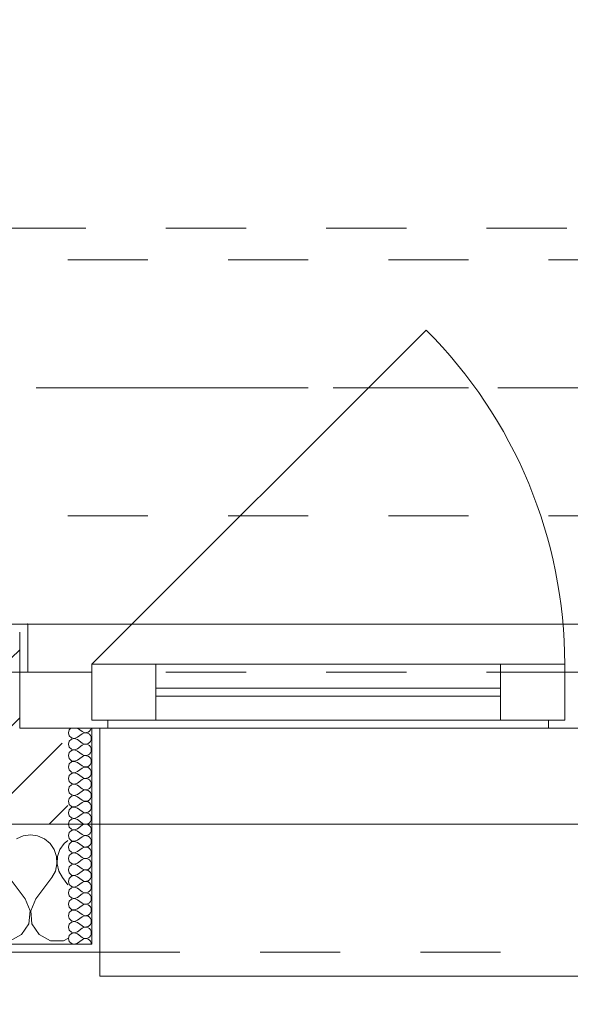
# Model space of a CAD drawing. Header units: metres. Extents: x -3.6 to 90.7, y -11.1 to 18.
# Tile 31 of 256: x 4.7 to 5.4, y -0.2 to 1. Entities that reach past the tile are written whole.
import ezdxf

# ---------------------------------------------------------------- set-up
doc = ezdxf.new("R2010")
doc.units = ezdxf.units.M
doc.header["$MEASUREMENT"] = 0
for name, pattern in [('Achse', [0.2, 0.1, -0.05, 0, -0.05]), ('Strichlinie doppelt', [0.546806, 0.264583, -0.105833, 0.070556, -0.105833]), ('Strichlinie eng', [0.115, 0.075, -0.04]), ('Untersicht', [0.1, 0.075, -0.025])]:
    doc.linetypes.add(name, pattern=pattern)
for name, color, linetype in [('152 - Bemaßung_ Beschriftung.Ausbau', 7, 'Continuous'), ('451 - Universal.Achsen Raster', 7, 'Continuous'), ('603 - Struktur.Bodenplatte_ Decke Roh', 7, 'Continuous'), ('604 - Struktur.Wand Aussen', 7, 'Continuous'), ('608 - Struktur.Träger', 7, 'Continuous'), ('650 - Abdeckung.Fußboden Aufbau', 7, 'Continuous'), ('Neubau_653 - Abdeckung.TB Verkofferung', 7, 'Continuous')]:
    doc.layers.add(name, color=color, linetype=linetype)
doc.styles.add('ERSTELLTER_STIL_2', font='txt')
doc.dimstyles.new('ERSTELLTER_STIL__1', dxfattribs={"dimtxt": 0.1, "dimasz": 0.0532, "dimexe": 0.18, "dimexo": 0.0625, "dimgap": 0, "dimtad": 1, "dimzin": 0, "dimdsep": 46, "dimtxsty": 'ERSTELLTER_STIL_2', "dimblk": 'ARROWHEAD_2', "dimblk1": 'ARROWHEAD_2', "dimblk2": 'ARROWHEAD_2', "dimcen": 0.09, "dimse1": 1, "dimse2": 1, "dimclrd": 7, "dimclre": 7, "dimclrt": 7, "dimazin": 0, "dimtfac": 1, "dimtdec": 4, "dimtmove": 0, "dimatfit": 3, "dimfxl": 1, "dimtolj": 1, "dimtzin": 0, "dimarcsym": 0})
doc.dimstyles.new('ERSTELLTER_STIL__2', dxfattribs={"dimtxt": 0.1, "dimasz": 0.0532, "dimexe": 0.18, "dimexo": 0.0625, "dimgap": 0, "dimtad": 1, "dimzin": 0, "dimdsep": 46, "dimtxsty": 'ERSTELLTER_STIL_2', "dimblk": 'ARROWHEAD_2', "dimblk1": 'ARROWHEAD_2', "dimblk2": 'ARROWHEAD_2', "dimcen": 0.09, "dimse1": 1, "dimse2": 1, "dimclrd": 7, "dimclre": 7, "dimclrt": 7, "dimazin": 0, "dimtfac": 1, "dimtdec": 4, "dimtmove": 2, "dimatfit": 3, "dimfxl": 1, "dimtolj": 1, "dimtzin": 0, "dimarcsym": 0})
doc.dimstyles.new('ERSTELLTER_STIL__3', dxfattribs={"dimtxt": 0.1, "dimasz": 0.0532, "dimexe": 0.18, "dimexo": 0.0625, "dimgap": 0, "dimtad": 1, "dimtih": 1, "dimtoh": 1, "dimzin": 0, "dimdsep": 46, "dimtxsty": 'ERSTELLTER_STIL_2', "dimblk": 'ARROWHEAD_2', "dimblk1": 'ARROWHEAD_2', "dimblk2": 'ARROWHEAD_2', "dimcen": 0.09, "dimse1": 1, "dimse2": 1, "dimclrd": 7, "dimclre": 7, "dimclrt": 7, "dimazin": 0, "dimtfac": 1, "dimtdec": 4, "dimtmove": 0, "dimatfit": 3, "dimfxl": 1, "dimtolj": 1, "dimtzin": 0, "dimarcsym": 0})
pattern_1 = [(0, (0, 0), (0, 0.0866025), [0, -0.05]), (0, (0.025, 0.0433), (0, 0.0866025), [0, -0.05])]

# ---------------------------------------------------------------- blocks, each defined once
blk = doc.blocks.new('*X73')
at = {"layer": '604 - Struktur.Wand Aussen', "color": 7, "linetype": 'Continuous', "lineweight": 5}
for p, q in [((4.7242, -0.0096), (4.7158, -0.0133)), ((4.7333, -0.0083), (4.7242, -0.0096)), ((4.7424, -0.0096), (4.7333, -0.0083)), ((4.7509, -0.0133), (4.7424, -0.0096)), ((4.7579, -0.0192), (4.7509, -0.0133)), ((4.7631, -0.0268), (4.7579, -0.0192)), ((4.7754, -0.0192), (4.7702, -0.0268)), ((4.78, -0.0154), (4.7754, -0.0192)), ((4.7661, -0.0355), (4.7631, -0.0268)), ((4.7665, -0.0447), (4.7661, -0.0355)), ((4.7672, -0.0355), (4.7668, -0.0447)), ((4.7702, -0.0268), (4.7672, -0.0355)), ((4.7645, -0.0536), (4.7665, -0.0447)), ((4.7668, -0.0447), (4.7689, -0.0536)), ((4.76, -0.0617), (4.7645, -0.0536)), ((4.7689, -0.0536), (4.7733, -0.0617)), ((4.7267, -0.0883), (4.7067, -0.0617)), ((4.74, -0.0883), (4.76, -0.0617)), ((4.78, -0.0706), (4.7733, -0.0617)), ((4.733, -0.1033), (4.7267, -0.0883)), ((4.74, -0.0883), (4.7337, -0.1033)), ((4.7314, -0.1195), (4.733, -0.1033)), ((4.7337, -0.1033), (4.7352, -0.1195)), ((4.7224, -0.133), (4.7314, -0.1195)), ((4.7352, -0.1195), (4.7442, -0.133)), ((4.7081, -0.1407), (4.7224, -0.133)), ((4.7442, -0.133), (4.7585, -0.1407)), ((4.7585, -0.1407), (4.7748, -0.1407)), ((4.7748, -0.1407), (4.78, -0.1379))]:
    blk.add_line(p, q, dxfattribs=at)
blk = doc.blocks.new('*X111')
at = {"layer": '604 - Struktur.Wand Aussen', "color": 7, "linetype": 'Continuous', "lineweight": 5}
for p, q in [((4.7818, 0.123), (4.7807, 0.1193)), ((4.7839, 0.125), (4.7818, 0.123)), ((4.7921, 0.125), (4.7979, 0.1207)), ((4.8082, 0.1227), (4.809, 0.1245)), ((4.809, 0.1245), (4.8091, 0.125)), ((4.7807, 0.1193), (4.7818, 0.1155)), ((4.7818, 0.1155), (4.7847, 0.1129)), ((4.7847, 0.1114), (4.7818, 0.1088)), ((4.7847, 0.1129), (4.7885, 0.1122)), ((4.7885, 0.1121), (4.7847, 0.1114)), ((4.7885, 0.1122), (4.7921, 0.1136)), ((4.7921, 0.1107), (4.7885, 0.1121)), ((4.7921, 0.1136), (4.7979, 0.1179)), ((4.7921, 0.1107), (4.7979, 0.1064)), ((4.7979, 0.1207), (4.7996, 0.1198)), ((4.7996, 0.1188), (4.7979, 0.1179)), ((4.7996, 0.1198), (4.8015, 0.1193)), ((4.8015, 0.1193), (4.7996, 0.1188)), ((4.8015, 0.1193), (4.8035, 0.1194)), ((4.8035, 0.1192), (4.8015, 0.1193)), ((4.8035, 0.1194), (4.8053, 0.12)), ((4.8053, 0.1185), (4.8035, 0.1192)), ((4.8053, 0.12), (4.807, 0.1212)), ((4.807, 0.1174), (4.8053, 0.1185)), ((4.807, 0.1212), (4.8082, 0.1227)), ((4.8082, 0.1159), (4.807, 0.1174)), ((4.809, 0.1141), (4.8082, 0.1159)), ((4.8093, 0.1121), (4.809, 0.1141)), ((4.809, 0.1102), (4.8093, 0.1121)), ((4.7818, 0.1088), (4.7807, 0.105)), ((4.7807, 0.105), (4.7818, 0.1012)), ((4.7818, 0.1012), (4.7847, 0.0986)), ((4.7847, 0.0986), (4.7885, 0.0979)), ((4.7885, 0.0979), (4.7921, 0.0993)), ((4.7921, 0.0993), (4.7979, 0.1036)), ((4.7979, 0.1064), (4.7996, 0.1055)), ((4.7996, 0.1045), (4.7979, 0.1036)), ((4.7996, 0.1055), (4.8015, 0.105)), ((4.8015, 0.105), (4.7996, 0.1045)), ((4.8015, 0.105), (4.8035, 0.1051)), ((4.8035, 0.1049), (4.8015, 0.105)), ((4.8035, 0.1051), (4.8053, 0.1058)), ((4.8053, 0.1042), (4.8035, 0.1049)), ((4.8053, 0.1058), (4.807, 0.1069)), ((4.807, 0.1031), (4.8053, 0.1042)), ((4.807, 0.1069), (4.8082, 0.1084)), ((4.8082, 0.1016), (4.807, 0.1031)), ((4.8082, 0.1084), (4.809, 0.1102)), ((4.809, 0.0998), (4.8082, 0.1016)), ((4.8093, 0.0979), (4.809, 0.0998)), ((4.7818, 0.0945), (4.7807, 0.0907)), ((4.7807, 0.0907), (4.7818, 0.087)), ((4.7847, 0.0971), (4.7818, 0.0945)), ((4.7818, 0.087), (4.7847, 0.0843)), ((4.7885, 0.0978), (4.7847, 0.0971)), ((4.7921, 0.0964), (4.7885, 0.0978)), ((4.7921, 0.0964), (4.7979, 0.0921)), ((4.7921, 0.085), (4.7979, 0.0893)), ((4.7979, 0.0921), (4.7996, 0.0912)), ((4.7996, 0.0902), (4.7979, 0.0893)), ((4.7996, 0.0912), (4.8015, 0.0907)), ((4.8015, 0.0907), (4.7996, 0.0902)), ((4.8015, 0.0907), (4.8035, 0.0908)), ((4.8035, 0.0906), (4.8015, 0.0907)), ((4.8035, 0.0908), (4.8053, 0.0915)), ((4.8053, 0.09), (4.8035, 0.0906)), ((4.8053, 0.0915), (4.807, 0.0926)), ((4.807, 0.0888), (4.8053, 0.09)), ((4.807, 0.0926), (4.8082, 0.0941)), ((4.8082, 0.0873), (4.807, 0.0888)), ((4.8082, 0.0941), (4.809, 0.0959)), ((4.809, 0.0855), (4.8082, 0.0873)), ((4.809, 0.0959), (4.8093, 0.0979)), ((4.7818, 0.0802), (4.7807, 0.0764)), ((4.7807, 0.0764), (4.7818, 0.0727)), ((4.7847, 0.0828), (4.7818, 0.0802)), ((4.7847, 0.0843), (4.7885, 0.0836)), ((4.7885, 0.0835), (4.7847, 0.0828)), ((4.7885, 0.0836), (4.7921, 0.085)), ((4.7921, 0.0821), (4.7885, 0.0835)), ((4.7921, 0.0821), (4.7979, 0.0779)), ((4.7921, 0.0707), (4.7979, 0.075)), ((4.7979, 0.0779), (4.7996, 0.0769)), ((4.7996, 0.076), (4.7979, 0.075)), ((4.7996, 0.0769), (4.8015, 0.0765)), ((4.8015, 0.0764), (4.7996, 0.076)), ((4.8015, 0.0765), (4.8035, 0.0766)), ((4.8035, 0.0763), (4.8015, 0.0764)), ((4.8035, 0.0766), (4.8053, 0.0772)), ((4.8053, 0.0757), (4.8035, 0.0763)), ((4.8053, 0.0772), (4.807, 0.0783)), ((4.807, 0.0746), (4.8053, 0.0757)), ((4.807, 0.0783), (4.8082, 0.0798)), ((4.8082, 0.073), (4.807, 0.0746)), ((4.8082, 0.0798), (4.809, 0.0816)), ((4.8093, 0.0836), (4.809, 0.0855)), ((4.809, 0.0816), (4.8093, 0.0836)), ((4.7818, 0.0659), (4.7807, 0.0621)), ((4.7807, 0.0621), (4.7818, 0.0584)), ((4.7818, 0.0727), (4.7847, 0.07)), ((4.7847, 0.0685), (4.7818, 0.0659)), ((4.7847, 0.07), (4.7885, 0.0693)), ((4.7885, 0.0693), (4.7847, 0.0685)), ((4.7885, 0.0693), (4.7921, 0.0707)), ((4.7921, 0.0679), (4.7885, 0.0693)), ((4.7921, 0.0679), (4.7979, 0.0636)), ((4.7979, 0.0636), (4.7996, 0.0626)), ((4.7996, 0.0617), (4.7979, 0.0607)), ((4.7996, 0.0626), (4.8015, 0.0622)), ((4.8015, 0.0621), (4.7996, 0.0617)), ((4.8015, 0.0622), (4.8035, 0.0623)), ((4.8035, 0.062), (4.8015, 0.0621)), ((4.8035, 0.0623), (4.8053, 0.0629)), ((4.8053, 0.0614), (4.8035, 0.062)), ((4.8053, 0.0629), (4.807, 0.064)), ((4.807, 0.064), (4.8082, 0.0655)), ((4.809, 0.0712), (4.8082, 0.073)), ((4.8082, 0.0655), (4.809, 0.0673)), ((4.8093, 0.0693), (4.809, 0.0712)), ((4.809, 0.0673), (4.8093, 0.0693)), ((4.7818, 0.0516), (4.7807, 0.0479)), ((4.7818, 0.0584), (4.7847, 0.0558)), ((4.7847, 0.0542), (4.7818, 0.0516)), ((4.7847, 0.0558), (4.7885, 0.055)), ((4.7885, 0.055), (4.7847, 0.0542)), ((4.7885, 0.055), (4.7921, 0.0564)), ((4.7921, 0.0536), (4.7885, 0.055)), ((4.7921, 0.0564), (4.7979, 0.0607)), ((4.7921, 0.0536), (4.7979, 0.0493)), ((4.7979, 0.0493), (4.7996, 0.0483)), ((4.807, 0.0603), (4.8053, 0.0614)), ((4.8053, 0.0486), (4.807, 0.0497)), ((4.8082, 0.0588), (4.807, 0.0603)), ((4.807, 0.0497), (4.8082, 0.0512)), ((4.809, 0.057), (4.8082, 0.0588)), ((4.8082, 0.0512), (4.809, 0.053)), ((4.8093, 0.055), (4.809, 0.057)), ((4.809, 0.053), (4.8093, 0.055)), ((4.7807, 0.0479), (4.7818, 0.0441)), ((4.7818, 0.0373), (4.7807, 0.0336)), ((4.7818, 0.0441), (4.7847, 0.0415)), ((4.7847, 0.04), (4.7818, 0.0373)), ((4.7847, 0.0415), (4.7885, 0.0407)), ((4.7885, 0.0407), (4.7847, 0.04)), ((4.7885, 0.0407), (4.7921, 0.0421)), ((4.7921, 0.0393), (4.7885, 0.0407)), ((4.7921, 0.0421), (4.7979, 0.0464)), ((4.7921, 0.0393), (4.7979, 0.035)), ((4.7996, 0.0474), (4.7979, 0.0464)), ((4.7996, 0.0483), (4.8015, 0.0479)), ((4.8015, 0.0478), (4.7996, 0.0474)), ((4.8015, 0.0479), (4.8035, 0.048)), ((4.8035, 0.0477), (4.8015, 0.0478)), ((4.8035, 0.048), (4.8053, 0.0486)), ((4.8053, 0.0471), (4.8035, 0.0477)), ((4.807, 0.046), (4.8053, 0.0471)), ((4.8082, 0.0445), (4.807, 0.046)), ((4.807, 0.0354), (4.8082, 0.037)), ((4.809, 0.0427), (4.8082, 0.0445)), ((4.8082, 0.037), (4.809, 0.0388)), ((4.8093, 0.0407), (4.809, 0.0427)), ((4.809, 0.0388), (4.8093, 0.0407)), ((4.7807, 0.0336), (4.7818, 0.0298)), ((4.7818, 0.0298), (4.7847, 0.0272)), ((4.7847, 0.0257), (4.7818, 0.023)), ((4.7847, 0.0272), (4.7885, 0.0265)), ((4.7885, 0.0264), (4.7847, 0.0257)), ((4.7885, 0.0265), (4.7921, 0.0279)), ((4.7921, 0.025), (4.7885, 0.0264)), ((4.7921, 0.0279), (4.7979, 0.0321)), ((4.7921, 0.025), (4.7979, 0.0207)), ((4.7979, 0.035), (4.7996, 0.034)), ((4.7996, 0.0331), (4.7979, 0.0321)), ((4.7996, 0.034), (4.8015, 0.0336)), ((4.8015, 0.0335), (4.7996, 0.0331)), ((4.8015, 0.0336), (4.8035, 0.0337)), ((4.8035, 0.0334), (4.8015, 0.0335)), ((4.8035, 0.0337), (4.8053, 0.0343)), ((4.8053, 0.0328), (4.8035, 0.0334)), ((4.8053, 0.0343), (4.807, 0.0354)), ((4.807, 0.0317), (4.8053, 0.0328)), ((4.8082, 0.0302), (4.807, 0.0317)), ((4.809, 0.0284), (4.8082, 0.0302)), ((4.8093, 0.0264), (4.809, 0.0284)), ((4.809, 0.0245), (4.8093, 0.0264)), ((4.7818, 0.023), (4.7807, 0.0193)), ((4.7807, 0.0193), (4.7818, 0.0155)), ((4.7818, 0.0155), (4.7847, 0.0129)), ((4.7847, 0.0129), (4.7885, 0.0122)), ((4.7885, 0.0122), (4.7921, 0.0136)), ((4.7921, 0.0136), (4.7979, 0.0179)), ((4.7979, 0.0207), (4.7996, 0.0198)), ((4.7996, 0.0188), (4.7979, 0.0179)), ((4.7996, 0.0198), (4.8015, 0.0193)), ((4.8015, 0.0193), (4.7996, 0.0188)), ((4.8015, 0.0193), (4.8035, 0.0194)), ((4.8035, 0.0192), (4.8015, 0.0193)), ((4.8035, 0.0194), (4.8053, 0.02)), ((4.8053, 0.0185), (4.8035, 0.0192)), ((4.8053, 0.02), (4.807, 0.0212)), ((4.807, 0.0174), (4.8053, 0.0185)), ((4.807, 0.0212), (4.8082, 0.0227)), ((4.8082, 0.0159), (4.807, 0.0174)), ((4.8082, 0.0227), (4.809, 0.0245)), ((4.809, 0.0141), (4.8082, 0.0159)), ((4.8093, 0.0121), (4.809, 0.0141)), ((4.7818, 0.0088), (4.7807, 0.005)), ((4.7807, 0.005), (4.7818, 0.0012)), ((4.7847, 0.0114), (4.7818, 0.0088)), ((4.7818, 0.0012), (4.7847, -0.0014)), ((4.7885, 0.0121), (4.7847, 0.0114)), ((4.7921, 0.0107), (4.7885, 0.0121)), ((4.7921, 0.0107), (4.7979, 0.0064)), ((4.7921, -0.0007), (4.7979, 0.0036)), ((4.7979, 0.0064), (4.7996, 0.0055)), ((4.7996, 0.0045), (4.7979, 0.0036)), ((4.7996, 0.0055), (4.8015, 0.005)), ((4.8015, 0.005), (4.7996, 0.0045)), ((4.8015, 0.005), (4.8035, 0.0051)), ((4.8035, 0.0049), (4.8015, 0.005)), ((4.8035, 0.0051), (4.8053, 0.0058)), ((4.8053, 0.0042), (4.8035, 0.0049)), ((4.8053, 0.0058), (4.807, 0.0069)), ((4.807, 0.0031), (4.8053, 0.0042)), ((4.807, 0.0069), (4.8082, 0.0084)), ((4.8082, 0.0016), (4.807, 0.0031)), ((4.8082, 0.0084), (4.809, 0.0102)), ((4.809, -0.0002), (4.8082, 0.0016)), ((4.809, 0.0102), (4.8093, 0.0121)), ((4.7818, -0.0055), (4.7807, -0.0093)), ((4.7807, -0.0093), (4.7818, -0.013)), ((4.7847, -0.0029), (4.7818, -0.0055)), ((4.7847, -0.0014), (4.7885, -0.0021)), ((4.7885, -0.0022), (4.7847, -0.0029)), ((4.7885, -0.0021), (4.7921, -0.0007)), ((4.7921, -0.0036), (4.7885, -0.0022)), ((4.7921, -0.0036), (4.7979, -0.0079)), ((4.7921, -0.015), (4.7979, -0.0107)), ((4.7979, -0.0079), (4.7996, -0.0088)), ((4.7996, -0.0098), (4.7979, -0.0107)), ((4.7996, -0.0088), (4.8015, -0.0093)), ((4.8015, -0.0093), (4.7996, -0.0098)), ((4.8015, -0.0093), (4.8035, -0.0092)), ((4.8035, -0.0094), (4.8015, -0.0093)), ((4.8035, -0.0092), (4.8053, -0.0085)), ((4.8053, -0.01), (4.8035, -0.0094)), ((4.8053, -0.0085), (4.807, -0.0074)), ((4.807, -0.0112), (4.8053, -0.01)), ((4.807, -0.0074), (4.8082, -0.0059)), ((4.8082, -0.0127), (4.807, -0.0112)), ((4.8082, -0.0059), (4.809, -0.0041)), ((4.8093, -0.0021), (4.809, -0.0002)), ((4.809, -0.0041), (4.8093, -0.0021)), ((4.7818, -0.0198), (4.7807, -0.0236)), ((4.7807, -0.0236), (4.7818, -0.0273)), ((4.7818, -0.013), (4.7847, -0.0157)), ((4.7847, -0.0172), (4.7818, -0.0198)), ((4.7847, -0.0157), (4.7885, -0.0164)), ((4.7885, -0.0165), (4.7847, -0.0172)), ((4.7885, -0.0164), (4.7921, -0.015)), ((4.7921, -0.0179), (4.7885, -0.0165)), ((4.7921, -0.0179), (4.7979, -0.0221)), ((4.7979, -0.0221), (4.7996, -0.0231)), ((4.7996, -0.024), (4.7979, -0.025)), ((4.7996, -0.0231), (4.8015, -0.0235)), ((4.8015, -0.0236), (4.7996, -0.024)), ((4.8015, -0.0235), (4.8035, -0.0234)), ((4.8035, -0.0237), (4.8015, -0.0236)), ((4.8035, -0.0234), (4.8053, -0.0228)), ((4.8053, -0.0243), (4.8035, -0.0237)), ((4.8053, -0.0228), (4.807, -0.0217)), ((4.807, -0.0254), (4.8053, -0.0243)), ((4.807, -0.0217), (4.8082, -0.0202)), ((4.809, -0.0145), (4.8082, -0.0127)), ((4.8082, -0.0202), (4.809, -0.0184)), ((4.8093, -0.0164), (4.809, -0.0145)), ((4.809, -0.0184), (4.8093, -0.0164)), ((4.7818, -0.0341), (4.7807, -0.0379)), ((4.7818, -0.0273), (4.7847, -0.03)), ((4.7847, -0.0315), (4.7818, -0.0341)), ((4.7847, -0.03), (4.7885, -0.0307)), ((4.7885, -0.0307), (4.7847, -0.0315)), ((4.7885, -0.0307), (4.7921, -0.0293)), ((4.7921, -0.0321), (4.7885, -0.0307)), ((4.7921, -0.0293), (4.7979, -0.025)), ((4.7921, -0.0321), (4.7979, -0.0364)), ((4.7979, -0.0364), (4.7996, -0.0374)), ((4.8053, -0.0371), (4.807, -0.036)), ((4.8082, -0.027), (4.807, -0.0254)), ((4.807, -0.036), (4.8082, -0.0345)), ((4.809, -0.0288), (4.8082, -0.027)), ((4.8082, -0.0345), (4.809, -0.0327)), ((4.8093, -0.0307), (4.809, -0.0288)), ((4.809, -0.0327), (4.8093, -0.0307)), ((4.7807, -0.0379), (4.7818, -0.0416)), ((4.7818, -0.0484), (4.7807, -0.0521)), ((4.7818, -0.0416), (4.7847, -0.0442)), ((4.7847, -0.0458), (4.7818, -0.0484)), ((4.7847, -0.0442), (4.7885, -0.045)), ((4.7885, -0.045), (4.7847, -0.0458)), ((4.7885, -0.045), (4.7921, -0.0436)), ((4.7921, -0.0464), (4.7885, -0.045)), ((4.7921, -0.0436), (4.7979, -0.0393)), ((4.7921, -0.0464), (4.7979, -0.0507)), ((4.7996, -0.0383), (4.7979, -0.0393)), ((4.7996, -0.0374), (4.8015, -0.0378)), ((4.8015, -0.0379), (4.7996, -0.0383)), ((4.8015, -0.0378), (4.8035, -0.0377)), ((4.8035, -0.038), (4.8015, -0.0379)), ((4.8035, -0.0377), (4.8053, -0.0371)), ((4.8053, -0.0386), (4.8035, -0.038)), ((4.807, -0.0397), (4.8053, -0.0386)), ((4.8082, -0.0412), (4.807, -0.0397)), ((4.807, -0.0503), (4.8082, -0.0488)), ((4.809, -0.043), (4.8082, -0.0412)), ((4.8082, -0.0488), (4.809, -0.047)), ((4.8093, -0.045), (4.809, -0.043)), ((4.809, -0.047), (4.8093, -0.045)), ((4.7807, -0.0521), (4.7818, -0.0559)), ((4.7818, -0.0559), (4.7847, -0.0585)), ((4.7847, -0.06), (4.7818, -0.0627)), ((4.7847, -0.0585), (4.7885, -0.0593)), ((4.7885, -0.0593), (4.7847, -0.06)), ((4.7885, -0.0593), (4.7921, -0.0579)), ((4.7921, -0.0607), (4.7885, -0.0593)), ((4.7921, -0.0579), (4.7979, -0.0536)), ((4.7921, -0.0607), (4.7979, -0.065)), ((4.7979, -0.0507), (4.7996, -0.0517)), ((4.7996, -0.0526), (4.7979, -0.0536)), ((4.7996, -0.0517), (4.8015, -0.0521)), ((4.8015, -0.0522), (4.7996, -0.0526)), ((4.8015, -0.0521), (4.8035, -0.052)), ((4.8035, -0.0523), (4.8015, -0.0522)), ((4.8035, -0.052), (4.8053, -0.0514)), ((4.8053, -0.0529), (4.8035, -0.0523)), ((4.8053, -0.0514), (4.807, -0.0503)), ((4.807, -0.054), (4.8053, -0.0529)), ((4.8082, -0.0555), (4.807, -0.054)), ((4.809, -0.0573), (4.8082, -0.0555)), ((4.8082, -0.063), (4.809, -0.0612)), ((4.8093, -0.0593), (4.809, -0.0573)), ((4.809, -0.0612), (4.8093, -0.0593)), ((4.7818, -0.0627), (4.7807, -0.0664)), ((4.7807, -0.0664), (4.7818, -0.0702)), ((4.7818, -0.0702), (4.7847, -0.0728)), ((4.7847, -0.0728), (4.7885, -0.0735)), ((4.7885, -0.0736), (4.7847, -0.0743)), ((4.7885, -0.0735), (4.7921, -0.0721)), ((4.7921, -0.075), (4.7885, -0.0736)), ((4.7921, -0.0721), (4.7979, -0.0679)), ((4.7979, -0.065), (4.7996, -0.066)), ((4.7996, -0.0669), (4.7979, -0.0679)), ((4.7996, -0.066), (4.8015, -0.0664)), ((4.8015, -0.0665), (4.7996, -0.0669)), ((4.8015, -0.0664), (4.8035, -0.0663)), ((4.8035, -0.0666), (4.8015, -0.0665)), ((4.8035, -0.0663), (4.8053, -0.0657)), ((4.8053, -0.0672), (4.8035, -0.0666)), ((4.8053, -0.0657), (4.807, -0.0646)), ((4.807, -0.0683), (4.8053, -0.0672)), ((4.807, -0.0646), (4.8082, -0.063)), ((4.8082, -0.0698), (4.807, -0.0683)), ((4.809, -0.0716), (4.8082, -0.0698)), ((4.8093, -0.0736), (4.809, -0.0716)), ((4.809, -0.0755), (4.8093, -0.0736)), ((4.7818, -0.077), (4.7807, -0.0807)), ((4.7807, -0.0807), (4.7818, -0.0845)), ((4.7847, -0.0743), (4.7818, -0.077)), ((4.7818, -0.0845), (4.7847, -0.0871)), ((4.7921, -0.075), (4.7979, -0.0793)), ((4.7921, -0.0864), (4.7979, -0.0821)), ((4.7979, -0.0793), (4.7996, -0.0802)), ((4.7996, -0.0812), (4.7979, -0.0821)), ((4.7996, -0.0802), (4.8015, -0.0807)), ((4.8015, -0.0807), (4.7996, -0.0812)), ((4.8015, -0.0807), (4.8035, -0.0806)), ((4.8035, -0.0808), (4.8015, -0.0807)), ((4.8035, -0.0806), (4.8053, -0.08)), ((4.8053, -0.0815), (4.8035, -0.0808)), ((4.8053, -0.08), (4.807, -0.0788)), ((4.807, -0.0826), (4.8053, -0.0815)), ((4.807, -0.0788), (4.8082, -0.0773)), ((4.8082, -0.0841), (4.807, -0.0826)), ((4.8082, -0.0773), (4.809, -0.0755)), ((4.809, -0.0859), (4.8082, -0.0841)), ((4.8093, -0.0879), (4.809, -0.0859)), ((4.7818, -0.0912), (4.7807, -0.095)), ((4.7807, -0.095), (4.7818, -0.0988)), ((4.7847, -0.0886), (4.7818, -0.0912)), ((4.7847, -0.0871), (4.7885, -0.0878)), ((4.7885, -0.0879), (4.7847, -0.0886)), ((4.7885, -0.0878), (4.7921, -0.0864)), ((4.7921, -0.0893), (4.7885, -0.0879)), ((4.7921, -0.0893), (4.7979, -0.0936)), ((4.7921, -0.1007), (4.7979, -0.0964)), ((4.7979, -0.0936), (4.7996, -0.0945)), ((4.7996, -0.0955), (4.7979, -0.0964)), ((4.7996, -0.0945), (4.8015, -0.095)), ((4.8015, -0.095), (4.7996, -0.0955)), ((4.8015, -0.095), (4.8035, -0.0949)), ((4.8035, -0.0951), (4.8015, -0.095)), ((4.8035, -0.0949), (4.8053, -0.0942)), ((4.8053, -0.0958), (4.8035, -0.0951)), ((4.8053, -0.0942), (4.807, -0.0931)), ((4.807, -0.0969), (4.8053, -0.0958)), ((4.807, -0.0931), (4.8082, -0.0916)), ((4.8082, -0.0984), (4.807, -0.0969)), ((4.8082, -0.0916), (4.809, -0.0898)), ((4.809, -0.1002), (4.8082, -0.0984)), ((4.809, -0.0898), (4.8093, -0.0879)), ((4.7818, -0.1055), (4.7807, -0.1093)), ((4.7807, -0.1093), (4.7818, -0.113)), ((4.7818, -0.0988), (4.7847, -0.1014)), ((4.7847, -0.1029), (4.7818, -0.1055)), ((4.7847, -0.1014), (4.7885, -0.1021)), ((4.7885, -0.1022), (4.7847, -0.1029)), ((4.7885, -0.1021), (4.7921, -0.1007)), ((4.7921, -0.1036), (4.7885, -0.1022)), ((4.7921, -0.1036), (4.7979, -0.1079)), ((4.7979, -0.1079), (4.7996, -0.1088)), ((4.7996, -0.1098), (4.7979, -0.1107)), ((4.7996, -0.1088), (4.8015, -0.1093)), ((4.8015, -0.1093), (4.7996, -0.1098)), ((4.8015, -0.1093), (4.8035, -0.1092)), ((4.8035, -0.1094), (4.8015, -0.1093)), ((4.8035, -0.1092), (4.8053, -0.1085)), ((4.8053, -0.11), (4.8035, -0.1094)), ((4.8053, -0.1085), (4.807, -0.1074)), ((4.807, -0.1112), (4.8053, -0.11)), ((4.807, -0.1074), (4.8082, -0.1059)), ((4.8082, -0.1059), (4.809, -0.1041)), ((4.8093, -0.1021), (4.809, -0.1002)), ((4.809, -0.1041), (4.8093, -0.1021)), ((4.7818, -0.1198), (4.7807, -0.1236)), ((4.7818, -0.113), (4.7847, -0.1157)), ((4.7847, -0.1172), (4.7818, -0.1198)), ((4.7847, -0.1157), (4.7885, -0.1164)), ((4.7885, -0.1165), (4.7847, -0.1172)), ((4.7885, -0.1164), (4.7921, -0.115)), ((4.7921, -0.1179), (4.7885, -0.1165)), ((4.7921, -0.115), (4.7979, -0.1107)), ((4.7921, -0.1179), (4.7979, -0.1221)), ((4.7979, -0.1221), (4.7996, -0.1231)), ((4.8035, -0.1234), (4.8053, -0.1228)), ((4.8053, -0.1228), (4.807, -0.1217)), ((4.8082, -0.1127), (4.807, -0.1112)), ((4.807, -0.1217), (4.8082, -0.1202)), ((4.809, -0.1145), (4.8082, -0.1127)), ((4.8082, -0.1202), (4.809, -0.1184)), ((4.8093, -0.1164), (4.809, -0.1145)), ((4.809, -0.1184), (4.8093, -0.1164)), ((4.7807, -0.1236), (4.7818, -0.1273)), ((4.7818, -0.1341), (4.7807, -0.1379)), ((4.7818, -0.1273), (4.7847, -0.13)), ((4.7847, -0.1315), (4.7818, -0.1341)), ((4.7847, -0.13), (4.7885, -0.1307)), ((4.7885, -0.1307), (4.7847, -0.1315)), ((4.7885, -0.1307), (4.7921, -0.1293)), ((4.7921, -0.1321), (4.7885, -0.1307)), ((4.7921, -0.1293), (4.7979, -0.125)), ((4.7921, -0.1321), (4.7979, -0.1364)), ((4.7996, -0.124), (4.7979, -0.125)), ((4.7996, -0.1231), (4.8015, -0.1235)), ((4.8015, -0.1236), (4.7996, -0.124)), ((4.8015, -0.1235), (4.8035, -0.1234)), ((4.8035, -0.1237), (4.8015, -0.1236)), ((4.8053, -0.1243), (4.8035, -0.1237)), ((4.807, -0.1254), (4.8053, -0.1243)), ((4.8082, -0.127), (4.807, -0.1254)), ((4.807, -0.136), (4.8082, -0.1345)), ((4.809, -0.1288), (4.8082, -0.127)), ((4.8082, -0.1345), (4.809, -0.1327)), ((4.8093, -0.1307), (4.809, -0.1288)), ((4.809, -0.1327), (4.8093, -0.1307)), ((4.7807, -0.1379), (4.7818, -0.1416)), ((4.7818, -0.1416), (4.7847, -0.1442)), ((4.7847, -0.1442), (4.7885, -0.145)), ((4.7885, -0.145), (4.7921, -0.1436)), ((4.7921, -0.1436), (4.7979, -0.1393)), ((4.7979, -0.1364), (4.7996, -0.1374)), ((4.7996, -0.1383), (4.7979, -0.1393)), ((4.7996, -0.1374), (4.8015, -0.1378)), ((4.8015, -0.1379), (4.7996, -0.1383)), ((4.8015, -0.1378), (4.8035, -0.1377)), ((4.8035, -0.138), (4.8015, -0.1379)), ((4.8035, -0.1377), (4.8053, -0.1371)), ((4.8053, -0.1386), (4.8035, -0.138)), ((4.8053, -0.1371), (4.807, -0.136)), ((4.807, -0.1397), (4.8053, -0.1386)), ((4.8082, -0.1412), (4.807, -0.1397)), ((4.809, -0.143), (4.8082, -0.1412)), ((4.8093, -0.145), (4.809, -0.143))]:
    blk.add_line(p, q, dxfattribs=at)
blk = doc.blocks.new('*D352')
at = {"layer": '152 - Bemaßung_ Beschriftung.Ausbau', "color": 7, "linetype": 'Continuous', "lineweight": 5}
for p, q in [((-1.71, 0.0252), (-1.64, -0.0152)), ((-1.675, -0.145), (-1.675, 0.005)), ((-1.71, -0.1248), (-1.64, -0.1652)), ((-1.6225, -0.145), (-1.7275, -0.145)), ((-1.675, -0.1792), (-1.675, -0.145))]:
    blk.add_line(p, q, dxfattribs=at)
at = {"layer": '152 - Bemaßung_ Beschriftung.Ausbau', "color": 7, "lineweight": 5, "insert": (-1.6866, -0.1459), "char_height": 0.1, "attachment_point": 7, "rotation": 90, "style": 'ERSTELLTER_STIL_2'}
blk.add_mtext('\\A1;{\\pql;\\fArial|b0|i0|c0|p38;15}', dxfattribs=at)
blk = doc.blocks.new('ARROWHEAD_2')
at = {"color": 0, "linetype": 'Continuous', "lineweight": 0}
for p, q in [((-0.378, -0.655), (0.378, 0.655)), ((0, 0), (-1, 0))]:
    blk.add_line(p, q, dxfattribs=at)
blk = doc.blocks.new('*D353')
at = {"layer": '152 - Bemaßung_ Beschriftung.Ausbau', "color": 7, "linetype": 'Continuous', "lineweight": 5}
for p, q in [((-1.71, 0.0252), (-1.64, -0.0152)), ((-1.675, -0.145), (-1.675, 0.005))]:
    blk.add_line(p, q, dxfattribs=at)
blk = doc.blocks.new('*D362')
at = {"layer": '152 - Bemaßung_ Beschriftung.Ausbau', "color": 7, "linetype": 'Continuous', "lineweight": 5}
for p, q in [((-2.21, 0.0252), (-2.14, -0.0152)), ((-2.175, -0.145), (-2.175, 0.005)), ((-2.21, -0.1248), (-2.14, -0.1652)), ((-2.1225, -0.145), (-2.2275, -0.145)), ((-2.175, -0.1792), (-2.175, -0.145))]:
    blk.add_line(p, q, dxfattribs=at)
at = {"layer": '152 - Bemaßung_ Beschriftung.Ausbau', "color": 7, "lineweight": 5, "insert": (-2.1845, -0.1451), "char_height": 0.1, "attachment_point": 7, "rotation": 90, "style": 'ERSTELLTER_STIL_2'}
blk.add_mtext('\\A1;{\\pql;\\fArial|b0|i0|c0|p38;15}', dxfattribs=at)
blk = doc.blocks.new('*D363')
at = {"layer": '152 - Bemaßung_ Beschriftung.Ausbau', "color": 7, "linetype": 'Continuous', "lineweight": 5}
for p, q in [((-2.21, 0.2702), (-2.14, 0.2298)), ((-2.14, 0.2248), (-2.21, 0.2652)), ((-2.1225, 0.245), (-2.2275, 0.245)), ((-2.175, 0.005), (-2.175, 0.245)), ((-2.21, 0.0252), (-2.14, -0.0152)), ((-2.1225, 0.005), (-2.2275, 0.005)), ((-2.175, -0.145), (-2.175, 0.005))]:
    blk.add_line(p, q, dxfattribs=at)
at = {"layer": '152 - Bemaßung_ Beschriftung.Ausbau', "color": 7, "lineweight": 5, "insert": (-2.195, 0.0491), "char_height": 0.1, "attachment_point": 7, "rotation": 90, "style": 'ERSTELLTER_STIL_2'}
blk.add_mtext('\\A1;{\\pql;\\fArial|b0|i0|c0|p38;24}', dxfattribs=at)
blk = doc.blocks.new('*D379')
at = {"layer": '152 - Bemaßung_ Beschriftung.Ausbau', "color": 7, "linetype": 'Continuous', "lineweight": 5}
for p, q in [((3.52, -4.1125), (3.52, -4.0075)), ((4.72, -4.1125), (4.72, -4.0075)), ((3.5402, -4.025), (3.4998, -4.095)), ((4.7402, -4.025), (4.6998, -4.095)), ((1.12, -4.06), (3.52, -4.06)), ((3.52, -4.06), (4.72, -4.06)), ((4.72, -4.06), (7.12, -4.06))]:
    blk.add_line(p, q, dxfattribs=at)
at = {"layer": '152 - Bemaßung_ Beschriftung.Ausbau', "color": 7, "lineweight": 5, "insert": (3.987, -4.04), "char_height": 0.1, "attachment_point": 7, "style": 'ERSTELLTER_STIL_2'}
blk.add_mtext('\\A1;{\\pql;\\fArial|b0|i0|c0|p38;1,20}', dxfattribs=at)
blk = doc.blocks.new('*D380')
at = {"layer": '152 - Bemaßung_ Beschriftung.Ausbau', "color": 7, "linetype": 'Continuous', "lineweight": 5}
for p, q in [((4.7402, -4.025), (4.6998, -4.095)), ((7.1402, -4.025), (7.0998, -4.095)), ((4.72, -4.06), (7.12, -4.06))]:
    blk.add_line(p, q, dxfattribs=at)
at = {"layer": '152 - Bemaßung_ Beschriftung.Ausbau', "color": 7, "lineweight": 5, "char_height": 0.1, "attachment_point": 7, "style": 'ERSTELLTER_STIL_2'}
for s, insert in [('\\A1;{\\pql;\\fArial|b0|i0|c0|p38;2,40}', (5.787, -4.04)), ('\\A1;{\\pql;\\fArial|b0|i0|c0|p38;2,01}', (5.787, -4.18))]:
    blk.add_mtext(s, dxfattribs=dict(at, insert=insert))
blk = doc.blocks.new('*D381')
at = {"layer": '152 - Bemaßung_ Beschriftung.Ausbau', "color": 7, "linetype": 'Continuous', "lineweight": 5}
for p, q in [((7.12, -4.1125), (7.12, -4.0075)), ((8.32, -4.1125), (8.32, -4.0075)), ((7.1402, -4.025), (7.0998, -4.095)), ((8.3402, -4.025), (8.2998, -4.095)), ((4.72, -4.06), (7.12, -4.06)), ((7.12, -4.06), (8.32, -4.06)), ((8.32, -4.06), (10.72, -4.06))]:
    blk.add_line(p, q, dxfattribs=at)
at = {"layer": '152 - Bemaßung_ Beschriftung.Ausbau', "color": 7, "lineweight": 5, "insert": (7.587, -4.04), "char_height": 0.1, "attachment_point": 7, "style": 'ERSTELLTER_STIL_2'}
blk.add_mtext('\\A1;{\\pql;\\fArial|b0|i0|c0|p38;1,20}', dxfattribs=at)
blk = doc.blocks.new('*D420')
at = {"layer": '152 - Bemaßung_ Beschriftung.Ausbau', "color": 7, "linetype": 'Continuous', "lineweight": 5}
for p, q in [((4.21, -4.6125), (4.21, -4.5075)), ((4.2302, -4.525), (4.1898, -4.595)), ((7.6802, -4.525), (7.6398, -4.595)), ((4.025, -4.56), (4.21, -4.56)), ((4.21, -4.56), (7.66, -4.56))]:
    blk.add_line(p, q, dxfattribs=at)
at = {"layer": '152 - Bemaßung_ Beschriftung.Ausbau', "color": 7, "lineweight": 5, "char_height": 0.1, "attachment_point": 7, "style": 'ERSTELLTER_STIL_2'}
for s, insert in [('\\A1;{\\pql;\\fArial|b0|i0|c0|p38;3,45}', (5.7261, -4.54)), ('\\A1;{\\pql;\\fArial|b0|i0|c0|p38;15}', (7.488, -4.54))]:
    blk.add_mtext(s, dxfattribs=dict(at, insert=insert))
blk = doc.blocks.new('*D421')
at = {"layer": '152 - Bemaßung_ Beschriftung.Ausbau', "color": 7, "linetype": 'Continuous', "lineweight": 5}
for p, q in [((7.66, -4.6125), (7.66, -4.5075)), ((7.81, -4.6125), (7.81, -4.5075)), ((7.6802, -4.525), (7.6398, -4.595)), ((7.8302, -4.525), (7.7898, -4.595)), ((4.21, -4.56), (7.66, -4.56)), ((7.66, -4.56), (7.81, -4.56))]:
    blk.add_line(p, q, dxfattribs=at)
blk = doc.blocks.new('*D459')
at = {"layer": '152 - Bemaßung_ Beschriftung.Ausbau', "color": 7, "linetype": 'Continuous', "lineweight": 5}
for p, q in [((4.28, -5.1125), (4.28, -5.0075)), ((7.58, -5.1125), (7.58, -5.0075)), ((4.3002, -5.025), (4.2598, -5.095)), ((7.6002, -5.025), (7.5598, -5.095)), ((3.98, -5.06), (4.28, -5.06)), ((4.28, -5.06), (7.58, -5.06)), ((7.58, -5.06), (7.88, -5.06))]:
    blk.add_line(p, q, dxfattribs=at)
at = {"layer": '152 - Bemaßung_ Beschriftung.Ausbau', "color": 7, "lineweight": 5, "insert": (5.797, -5.04), "char_height": 0.1, "attachment_point": 7, "style": 'ERSTELLTER_STIL_2'}
blk.add_mtext('\\A1;{\\pql;\\fArial|b0|i0|c0|p38;3,30}', dxfattribs=at)
blk = doc.blocks.new('*D494')
at = {"layer": '152 - Bemaßung_ Beschriftung.Ausbau', "color": 7, "linetype": 'Continuous', "lineweight": 5}
for p, q in [((-0.165, -5.6125), (-0.165, -5.5075)), ((62.425, -5.6125), (62.425, -5.5075)), ((-0.1448, -5.525), (-0.1852, -5.595)), ((62.4048, -5.595), (62.4452, -5.525)), ((-0.1992, -5.56), (-0.165, -5.56)), ((-0.165, -5.56), (62.425, -5.56)), ((62.425, -5.56), (62.4593, -5.56))]:
    blk.add_line(p, q, dxfattribs=at)
at = {"layer": '152 - Bemaßung_ Beschriftung.Ausbau', "color": 7, "lineweight": 5, "insert": (30.959, -5.54), "char_height": 0.1, "attachment_point": 7, "style": 'ERSTELLTER_STIL_2'}
blk.add_mtext('\\A1;{\\pql;\\fArial|b0|i0|c0|p38;62,59}', dxfattribs=at)

msp = doc.modelspace()

# ---------------------------------------------------------------- hatches: boundary and pattern name
at = {"layer": '604 - Struktur.Wand Aussen', "linetype": 'Continuous', "lineweight": 0, "true_color": 0x000000}
h = msp.add_hatch(dxfattribs=at)
h.set_pattern_fill('Gips_0001', color=18, style=0, pattern_type=2)
h.set_pattern_definition([(45, (0, 0), (-0.01767767, 0.01767767), [0, -0.025])])
h.paths.add_polyline_path([(4.72, 0.255), (4.72, 0.195), (4.73, 0.195), (4.73, 0.255)])
h = msp.add_hatch(dxfattribs=at)
h.set_pattern_fill('Beton__Stahlbeton_0001', color=18, style=0, pattern_type=2)
h.set_pattern_definition([(45, (0, 0), (-0.0848528, 0.0848528), []), (45, (-0.04243, 0.04243), (-0.0848528, 0.0848528), [0.09, -0.03])])
h.paths.add_polyline_path([(3.52, 0.125), (3.46, 0.125), (3.46, 0.005), (4.78, 0.005), (4.78, 0.125), (4.72, 0.125), (4.72, 0.195), (4.72, 0.245), (3.52, 0.245), (3.52, 0.195)])
h = msp.add_hatch(dxfattribs=at)
h.set_pattern_fill('Verputz_0001', color=18, style=0, pattern_type=2)
h.set_pattern_definition(pattern_1)
h.paths.add_polyline_path([(4.81, -0.155), (4.82, -0.155), (4.82, 0.125), (4.81, 0.125)])
h = msp.add_hatch(dxfattribs=at)
h.set_pattern_fill('Verputz_0001', color=18, style=0, pattern_type=2)
h.set_pattern_definition(pattern_1)
h.paths.add_polyline_path([(3.43, -0.155), (4.81, -0.155), (4.81, -0.145), (3.43, -0.145)])

# ---------------------------------------------------------------- linework, layer by layer
at = {"layer": '451 - Universal.Achsen Raster', "color": 160, "linetype": 'Strichlinie doppelt', "lineweight": 9, "true_color": 0x3232ff}
msp.add_line((64.935, 0.55), (-3.175, 0.55), dxfattribs=at)
at = {"layer": '603 - Struktur.Bodenplatte_ Decke Roh', "color": 7, "linetype": 'Continuous', "lineweight": 18, "flags": 128}
msp.add_lwpolyline([(47.48, 13.695), (14.78, 13.695), (14.78, 13.455), (14.78, 13), (14.84, 13), (14.84, 8.585), (13.03, 8.585), (13.03, 8.725), (11.41, 8.725), (11.41, 13), (11.48, 13), (11.48, 13.455), (11.48, 13.695), (-0.015, 13.695), (-0.015, 0.005), (62.275, 0.005)], dxfattribs=at)
at = {"layer": '604 - Struktur.Wand Aussen', "color": 7, "linetype": 'Continuous', "lineweight": 9}
for p, q in [((4.81, 0.205), (5.2272, 0.6222)), ((4.73, 0.255), (7.11, 0.255)), ((4.82, -0.155), (4.82, -0.185)), ((4.82, -0.185), (7.02, -0.185))]:
    msp.add_line(p, q, dxfattribs=at)
at = {"layer": '604 - Struktur.Wand Aussen', "color": 7, "linetype": 'Continuous', "lineweight": 5}
for p, q in [((4.72, 0.255), (4.73, 0.255)), ((4.73, 0.245), (4.73, 0.255)), ((4.73, 0.245), (4.73, 0.255)), ((4.73, 0.195), (4.73, 0.245)), ((4.73, 0.195), (4.73, 0.245)), ((4.72, 0.195), (4.73, 0.195)), ((4.72, 0.195), (4.73, 0.195)), ((4.72, 0.195), (4.73, 0.195)), ((4.78, 0.125), (4.81, 0.125)), ((4.78, 0.125), (4.81, 0.125)), ((4.78, 0.125), (4.81, 0.125)), ((4.81, 0.125), (4.82, 0.125)), ((4.81, 0.125), (4.81, -0.145)), ((4.81, -0.145), (4.81, 0.125)), ((4.81, 0.125), (4.82, 0.125)), ((4.81, 0.125), (4.82, 0.125)), ((4.82, 0.005), (4.82, 0.125)), ((4.82, 0.005), (4.82, 0.125)), ((4.82, -0.005), (4.82, 0.005)), ((4.82, -0.005), (4.82, 0.005)), ((4.82, -0.145), (4.82, -0.005)), ((4.82, -0.145), (4.82, -0.005)), ((3.46, -0.145), (4.78, -0.145)), ((4.78, -0.145), (4.81, -0.145)), ((4.82, -0.155), (4.82, -0.145)), ((4.82, -0.155), (4.82, -0.145)), ((4.81, -0.155), (4.82, -0.155))]:
    msp.add_line(p, q, dxfattribs=at)
at = {"layer": '604 - Struktur.Wand Aussen', "color": 7, "linetype": 'Strichlinie eng', "lineweight": 9}
for p, q in [((4.73, 0.255), (7.11, 0.255)), ((4.82, -0.155), (7.02, -0.155))]:
    msp.add_line(p, q, dxfattribs=at)
at = {"layer": '604 - Struktur.Wand Aussen', "color": 7, "linetype": 'Continuous', "lineweight": 13}
for p, q in [((4.72, 0.245), (4.72, 0.195)), ((4.81, 0.135), (4.81, 0.205)), ((4.81, 0.205), (4.89, 0.205)), ((4.89, 0.205), (5.32, 0.205)), ((4.89, 0.205), (4.89, 0.135)), ((5.32, 0.135), (5.32, 0.205)), ((5.32, 0.205), (5.4, 0.205)), ((5.4, 0.205), (5.4, 0.135)), ((4.72, 0.125), (4.72, 0.195)), ((4.72, 0.195), (4.81, 0.195)), ((4.72, 0.125), (4.72, 0.195)), ((4.72, 0.125), (4.72, 0.195)), ((4.81, 0.195), (4.81, 0.135)), ((5.4, 0.135), (5.4, 0.195)), ((5.4, 0.195), (5.42, 0.195)), ((4.89, 0.175), (5.32, 0.175)), ((5.32, 0.165), (4.89, 0.165)), ((4.72, 0.125), (4.78, 0.125)), ((4.83, 0.125), (4.72, 0.125)), ((4.72, 0.125), (4.78, 0.125)), ((4.72, 0.125), (4.78, 0.125)), ((4.81, 0.135), (4.83, 0.135)), ((4.89, 0.135), (4.81, 0.135)), ((4.83, 0.135), (4.83, 0.125)), ((5.38, 0.125), (4.83, 0.125)), ((5.32, 0.135), (4.89, 0.135)), ((5.4, 0.135), (5.32, 0.135)), ((5.38, 0.125), (5.38, 0.135)), ((5.38, 0.135), (5.4, 0.135)), ((5.42, 0.125), (5.38, 0.125)), ((3.46, 0.005), (4.78, 0.005))]:
    msp.add_line(p, q, dxfattribs=at)
at = {"layer": '604 - Struktur.Wand Aussen', "color": 7, "linetype": 'Continuous', "lineweight": 5, "flags": 128}
for points in [[(4.72, 0.255), (4.29, 0.255)], [(3.43, -0.155), (4.81, -0.155)]]:
    msp.add_lwpolyline(points, dxfattribs=at)
at = {"layer": '604 - Struktur.Wand Aussen', "color": 7, "linetype": 'Continuous', "lineweight": 9}
msp.add_arc((4.81, 0.205), 0.59, 0, 45, dxfattribs=at)
msp.add_point((4.73, 0.255), dxfattribs=at)
at = {"layer": '608 - Struktur.Träger', "color": 7, "linetype": 'Untersicht', "lineweight": 13}
for p, q in [((0.38, 0.71), (61.88, 0.71)), ((0.38, 0.39), (61.88, 0.39))]:
    msp.add_line(p, q, dxfattribs=at)
at = {"layer": '608 - Struktur.Träger', "color": 7, "linetype": 'Achse', "lineweight": 9}
msp.add_line((0.38, 0.55), (61.88, 0.55), dxfattribs=at)
at = {"layer": '650 - Abdeckung.Fußboden Aufbau', "color": 7, "linetype": 'Continuous', "lineweight": 13, "flags": 128}
msp.add_lwpolyline([(4.21, 5.805), (4.21, 0.71), (4.29, 0.71), (4.29, 0.255), (7.57, 0.255), (7.57, 0.71), (7.66, 0.71), (7.66, 5.19), (7.57, 5.19), (7.57, 5.805), (4.29, 5.805)], close=True, dxfattribs=at)
at = {"layer": 'Neubau_653 - Abdeckung.TB Verkofferung', "color": 1, "linetype": 'Untersicht', "lineweight": 9}
for p, q in [((0.7025, 0.7495), (29.26, 0.7495)), ((0.7025, 0.195), (29.26, 0.195))]:
    msp.add_line(p, q, dxfattribs=at)

# ---------------------------------------------------------------- block references
at = {"layer": '604 - Struktur.Wand Aussen', "color": 7, "lineweight": 18}
for name in ['*X111', '*X73']:
    msp.add_blockref(name, (0, 0), dxfattribs=at)

# ---------------------------------------------------------------- dimensions: what is measured, and where the dimension line sits
at = {"layer": '152 - Bemaßung_ Beschriftung.Ausbau', "color": 7, "linetype": 'Continuous', "lineweight": 5}
for base, p1, p2, picture, middle in [((7.66, -4.56), (4.21, 3.2575), (7.66, 2.95), '*D420', (5.856, -4.49)), ((7.81, -4.56), (7.66, 2.95), (7.81, 2.95), '*D421', (7.5642, -4.49)), ((7.58, -5.06), (4.28, 0.7), (7.58, 0.7), '*D459', (5.9268, -4.99)), ((4.72, -4.06), (3.52, 0.125), (4.72, 0.125), '*D379', (4.1169, -3.99)), ((7.12, -4.06), (4.72, 0.125), (7.12, 0.125), '*D380', (5.9169, -3.99)), ((8.32, -4.06), (7.12, 0.125), (8.32, 0.125), '*D381', (7.7169, -3.99)), ((62.425, -5.56), (-0.165, -0.145), (62.425, -0.145), '*D494', (31.127, -5.49))]:
    dim = msp.add_linear_dim(base=base, p1=p1, p2=p2, dimstyle='ERSTELLTER_STIL__3', dxfattribs=at)
    dim.commit()
    dim.dimension.update_dxf_attribs({"geometry": picture, "text_midpoint": middle, "dimtype": 160})
for base, p1, p2, dimstyle, picture, middle in [((-2.175, 0.245), (62.275, 0.005), (0.69, 0.245), 'ERSTELLTER_STIL__1', '*D363', (-2.245, 0.1253)), ((-2.175, 0.005), (-0.165, -0.145), (62.275, 0.005), 'ERSTELLTER_STIL__2', '*D362', (-2.2345, -0.0689)), ((-1.675, 0.005), (-0.165, -0.145), (62.275, 0.005), 'ERSTELLTER_STIL__2', '*D352', (-1.7366, -0.0697)), ((-1.675, 0.005), (62.275025, 0.005), (-0.015, 0.005), 'ERSTELLTER_STIL__1', '*D353', (-1.7450000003, 0.001853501))]:
    dim = msp.add_linear_dim(base=base, p1=p1, p2=p2, angle=90, dimstyle=dimstyle, dxfattribs=at)
    dim.commit()
    dim.dimension.update_dxf_attribs({"geometry": picture, "text_midpoint": middle, "dimtype": 160, "text_rotation": 90})

doc.saveas('drawing.dxf')
